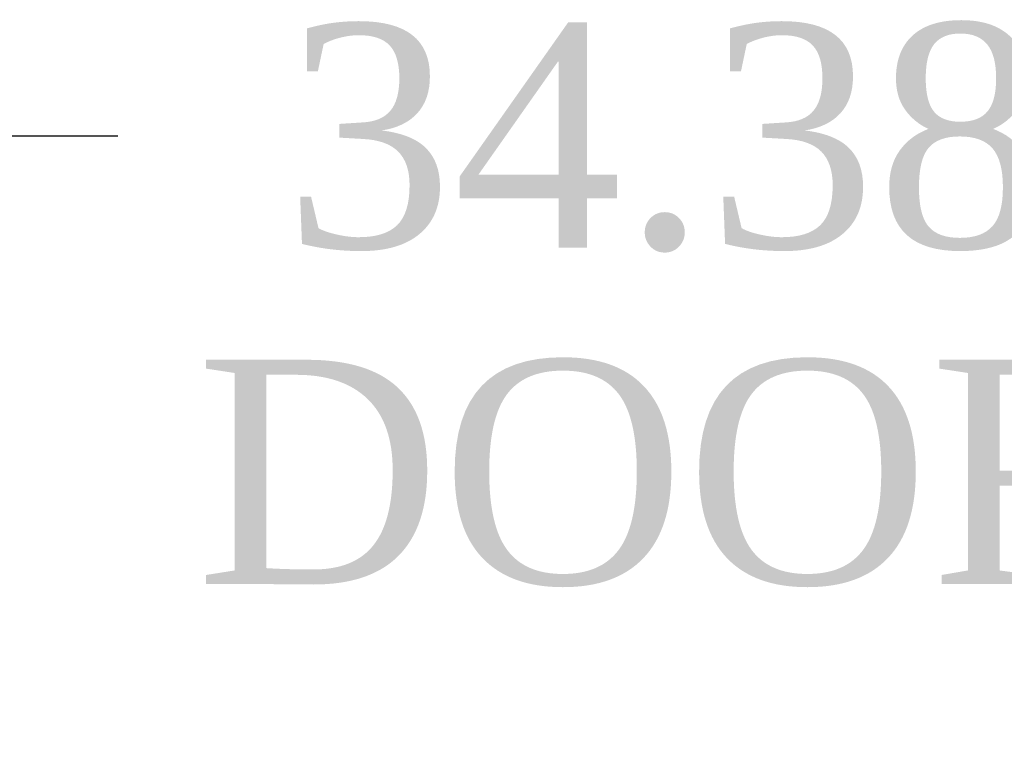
# Model space of a CAD drawing. Header units: inches. Extents: x 1 to 299, y -2 to 199.
# Tile 12 of 65: x 75 to 81, y 38 to 43. Entities that reach past the tile are written whole.
import ezdxf
from ezdxf.enums import TextEntityAlignment as Align

# ---------------------------------------------------------------- set-up
doc = ezdxf.new("R2010")
doc.units = ezdxf.units.IN
doc.header["$MEASUREMENT"] = 0
doc.layers.add('Default', color=7, linetype='Continuous')
doc.styles.add('SEACAD_Times_New_Roman', font='times.ttf')
doc.dimstyles.new('HAMMOND_(STH_-_300x200)', dxfattribs={"dimtxt": 1.5, "dimasz": 1.875, "dimexe": 0.75, "dimexo": 0.75, "dimgap": 0.375, "dimtad": 0, "dimtih": 1, "dimtoh": 1, "dimzin": 0, "dimdsep": 46, "dimtxsty": 'SEACAD_Times_New_Roman', "dimblk1": '_SE_FILLED', "dimblk2": '_SE_FILLED', "dimsah": 1, "dimcen": 0.75, "dimadec": 0, "dimazin": 0, "dimtfac": 0.8, "dimtofl": 0, "dimtmove": 1, "dimatfit": 3, "dimfxl": 1, "dimtolj": 1, "dimtzin": 0, "dimarcsym": 0})

# ---------------------------------------------------------------- blocks, each defined once
blk = doc.blocks.new('DMBLK2887')
at = {"layer": 'Default', "linetype": 'Continuous'}
for points in [[(63.7039, 42.4426), (61.8289, 42.1301), (63.7039, 41.8176)], [(94.3289, 42.4426), (94.3289, 41.8176), (96.2039, 42.1301)]]:
    blk.add_hatch(color=7, dxfattribs=at).paths.add_polyline_path(points)
at = {"layer": 'Default', "color": 7, "linetype": 'Continuous'}
for p, q in [((61.8289, 34.5662), (61.8289, 42.8801)), ((96.2039, 34.5851), (96.2039, 42.8801)), ((61.8289, 42.1301), (75.3456, 42.1301)), ((82.6871, 42.1301), (96.2039, 42.1301))]:
    blk.add_line(p, q, dxfattribs=at)
at = {"layer": 'Default', "color": 7, "linetype": 'Continuous', "style": 'SEACAD_Times_New_Roman'}
for s, p in [('34.38', (76.4571, 42.8801)), ('DOOR', (75.8706, 40.6301))]:
    blk.add_text(s, height=1.5, dxfattribs=at).set_placement(p, align=Align.TOP_LEFT)
blk = doc.blocks.new('_SE_FILLED')
at = {"color": 0}
blk.add_line((0, 0), (-1, 0), dxfattribs=at)
blk.add_solid([(0, 0), (-1, -0.1665), (-1, 0.1665), (0, 0)], dxfattribs=at)

msp = doc.modelspace()

# ---------------------------------------------------------------- dimensions: what is measured, and where the dimension line sits
at = {"layer": 'Default', "color": 7, "linetype": 'Continuous'}
dim = msp.add_linear_dim(base=(61.8289, 42.1301), p1=(61.8289, 33.8162), p2=(96.2039, 33.8351), angle=0.03159, text='\\A1;<>\\PDOOR', dimstyle='HAMMOND_(STH_-_300x200)', override={"dimtmove": 0}, dxfattribs=at)
dim.commit()
dim.dimension.update_dxf_attribs({"geometry": 'DMBLK2887', "text_midpoint": (79.0164, 42.1301), "dimtype": 161})

doc.saveas('drawing.dxf')
